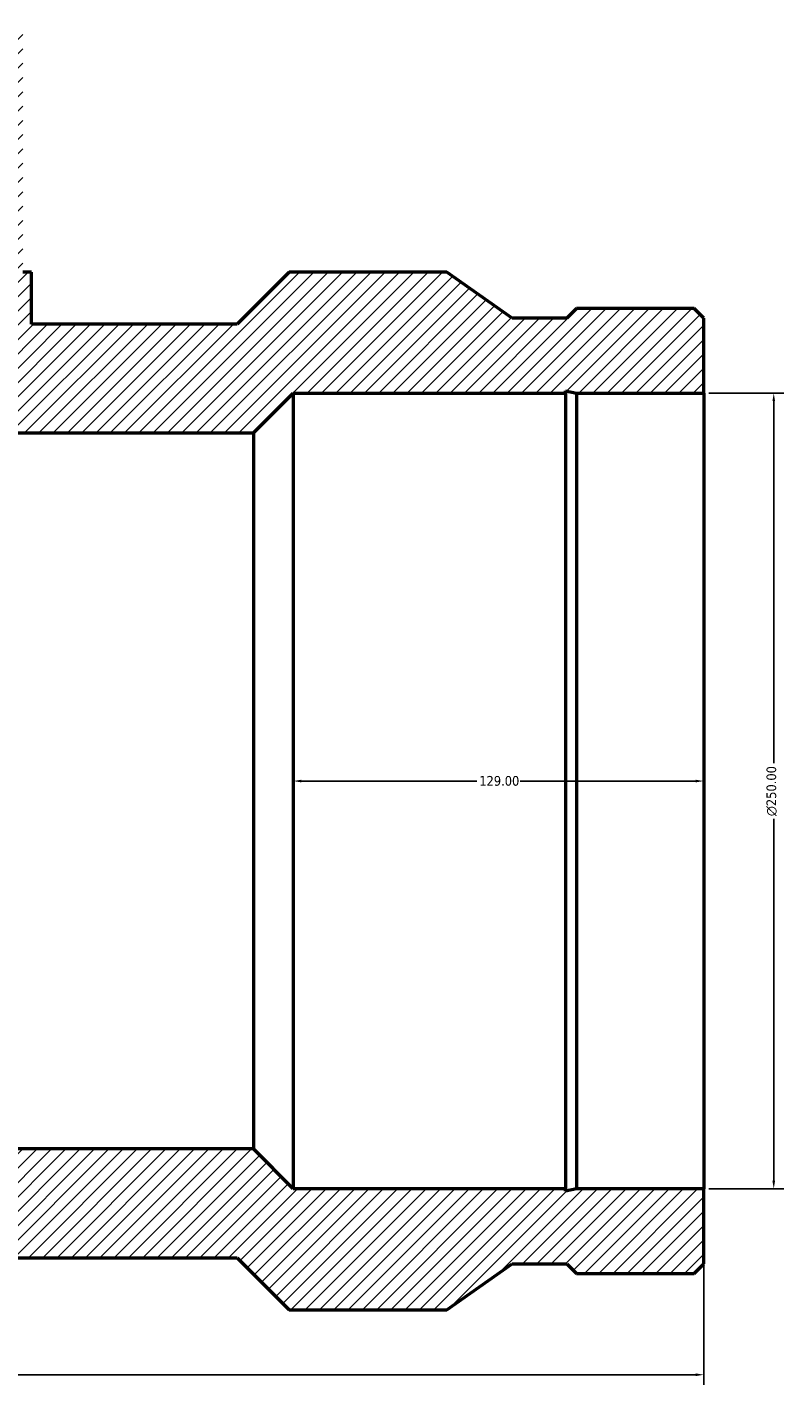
# Model space of a CAD drawing. Header units: millimetres. Extents: x -424 to 1632, y -293 to 1302.
# Tile 5 of 7: x 16 to 254, y 655 to 1082. Entities that reach past the tile are written whole.
import ezdxf

# ---------------------------------------------------------------- set-up
doc = ezdxf.new("R2010")
doc.units = ezdxf.units.MM
for name, color, linetype, lineweight in [('Dimension (ANSI)', 7, 'Continuous', 25), ('Hatch (ANSI)', 7, 'Continuous', 18), ('Visible (ANSI)', 7, 'Continuous', 50)]:
    doc.layers.add(name, color=color, linetype=linetype, lineweight=lineweight)
doc.styles.add('Note Text (ANSI)', font='tahoma.ttf')
doc.dimstyles.new('Default - mm (ANSI)', dxfattribs={"dimtxt": 3.048, "dimasz": 2.5, "dimexe": 3.175, "dimexo": 1.6002, "dimgap": 0.8, "dimtad": 0, "dimtoh": 1, "dimrnd": 1e-08, "dimzin": 4, "dimdsep": 46, "dimtxsty": 'Note Text (ANSI)', "dimcen": 0.09, "dimdle": 10, "dimclrd": 256, "dimclre": 256, "dimclrt": 230, "dimadec": 1, "dimazin": 1, "dimtfac": 1, "dimtofl": 0, "dimtmove": 0, "dimatfit": 3, "dimfxl": 1, "dimtolj": 1, "dimtzin": 4, "dimlwd": -1, "dimlwe": -1, "dimarcsym": 0})

# ---------------------------------------------------------------- blocks, each defined once
blk = doc.blocks.new('*D11')
at = {"layer": 'Defpoints', "color": 0, "transparency": 16777216}
for p in [(229, 966.5), (251, 966.5), (229, 716.5)]:
    blk.add_point(p, dxfattribs=at)
at = {"layer": 'Dimension (ANSI)', "transparency": 16777216}
for p, q in [((230.6, 966.5), (254.18, 966.5)), ((251, 964), (251, 850.22)), ((251, 719), (251, 832.78)), ((230.6, 716.5), (254.18, 716.5))]:
    blk.add_line(p, q, dxfattribs=at)
for points in [[(250.58, 964), (251.42, 964), (251, 966.5)], [(250.58, 719), (251.42, 719), (251, 716.5)]]:
    blk.add_solid(points, dxfattribs=at)
at = {"layer": 'Dimension (ANSI)', "color": 230, "true_color": 0xff0080, "transparency": 16777216, "insert": (248.71, 833.58), "char_height": 3.048, "attachment_point": 1, "rotation": 90, "style": 'Note Text (ANSI)'}
blk.add_mtext('\\A1;\\fAIGDT|b0|i0;\\H3.0480;\\ln\\fTahoma|b0|i0;\\H3.0480;250.00', dxfattribs=at)
blk = doc.blocks.new('*D12')
at = {"layer": 'Defpoints', "color": 0, "transparency": 16777216}
for p in [(100, 844.61), (100, 841.5), (229, 841.5)]:
    blk.add_point(p, dxfattribs=at)
at = {"layer": 'Dimension (ANSI)', "transparency": 16777216}
for p, q in [((102.5, 844.61), (157.66, 844.61)), ((226.5, 844.61), (171.34, 844.61))]:
    blk.add_line(p, q, dxfattribs=at)
for points in [[(102.5, 845.03), (102.5, 844.2), (100, 844.61)], [(226.5, 845.03), (226.5, 844.2), (229, 844.61)]]:
    blk.add_solid(points, dxfattribs=at)
at = {"layer": 'Dimension (ANSI)', "color": 230, "true_color": 0xff0080, "transparency": 16777216, "insert": (158.46, 846.2), "char_height": 3.048, "attachment_point": 1, "style": 'Note Text (ANSI)'}
blk.add_mtext('\\A1;129.00', dxfattribs=at)
blk = doc.blocks.new('*D13')
at = {"layer": 'Defpoints', "color": 0, "transparency": 16777216}
for p in [(-309, 716.5), (229, 716.5), (229, 658.06)]:
    blk.add_point(p, dxfattribs=at)
at = {"layer": 'Dimension (ANSI)', "transparency": 16777216}
for p, q in [((-309, 714.9), (-309, 654.89)), ((229, 714.9), (229, 654.89)), ((-306.5, 658.06), (-46.94, 658.06)), ((226.5, 658.06), (-33.06, 658.06))]:
    blk.add_line(p, q, dxfattribs=at)
for points in [[(-306.5, 658.48), (-306.5, 657.65), (-309, 658.06)], [(226.5, 658.48), (226.5, 657.65), (229, 658.06)]]:
    blk.add_solid(points, dxfattribs=at)
at = {"layer": 'Dimension (ANSI)', "color": 230, "true_color": 0xff0080, "transparency": 16777216, "insert": (-46.14, 659.66), "char_height": 3.048, "attachment_point": 1, "style": 'Note Text (ANSI)'}
blk.add_mtext('\\A1;538.00', dxfattribs=at)

msp = doc.modelspace()

# ---------------------------------------------------------------- hatches: boundary and pattern name
at = {"layer": 'Hatch (ANSI)'}
h = msp.add_hatch(dxfattribs=at)
h.set_pattern_fill('ANSI31', color=256, scale=25.4, angle=180, style=0)
h.set_pattern_definition([(225, (0, 0), (2.245064, -2.245064), [])])
h.paths.add_polyline_path([(-84, 954), (-84, 1081.5), (-95, 1081.5), (-95, 1004.5), (-97.75, 1004.5), (-97.75, 988.2), (-162.395, 988.2), (-178.695, 1004.5), (-228.3, 1004.5), (-248.8, 990.058), (-266, 990.058), (-269.032, 993.09), (-305.968, 993.09), (-309, 990.058), (-309, 966.5), (-269.032, 966.5), (-265.506, 967.249), (-265.506, 966.5), (-180, 966.5), (-167.5, 954)])
h.paths.add_polyline_path([(229, 692.942), (229, 716.5), (189.032, 716.5), (185.506, 715.751), (185.506, 716.5), (100, 716.5), (87.5, 729), (-167.5, 729), (-180, 716.5), (-265.506, 716.5), (-265.506, 715.751), (-269.032, 716.5), (-309, 716.5), (-309, 692.942), (-305.968, 689.91), (-269.032, 689.91), (-266, 692.942), (-248.8, 692.942), (-228.3, 678.5), (-178.695, 678.5), (-162.395, 694.8), (82.395, 694.8), (98.695, 678.5), (148.3, 678.5), (168.8, 692.942), (186, 692.942), (189.032, 689.91), (225.968, 689.91)])
h.paths.add_polyline_path([(229, 966.5), (229, 990.058), (225.968, 993.09), (189.032, 993.09), (186, 990.058), (168.8, 990.058), (148.3, 1004.5), (98.695, 1004.5), (82.395, 988.2), (17.75, 988.2), (17.75, 1004.5), (15, 1004.5), (15, 1081.5), (4, 1081.5), (4, 954), (87.5, 954), (100, 966.5), (185.506, 966.5), (185.506, 967.249), (189.032, 966.5)])

# ---------------------------------------------------------------- linework, layer by layer
at = {"layer": 'Visible (ANSI)'}
for p, q in [((17.75, 1004.5), (15, 1004.5)), ((17.75, 988.2), (17.75, 1004.5)), ((98.695, 1004.5), (82.395, 988.2)), ((148.3, 1004.5), (98.695, 1004.5)), ((168.8, 990.058), (148.3, 1004.5)), ((186, 990.058), (168.8, 990.058)), ((189.032, 993.09), (186, 990.058)), ((225.968, 993.09), (189.032, 993.09)), ((229, 990.058), (225.968, 993.09)), ((229, 966.5), (229, 990.058)), ((82.395, 988.2), (17.75, 988.2)), ((87.5, 954), (100, 966.5)), ((100, 966.5), (185.506, 966.5)), ((100, 966.5), (100, 716.5)), ((185.506, 966.5), (185.506, 967.249)), ((185.506, 967.249), (189.032, 966.5)), ((185.506, 966.5), (185.506, 716.5)), ((189.032, 966.5), (229, 966.5)), ((189.032, 966.5), (189.032, 716.5)), ((229, 966.5), (229, 716.5)), ((4, 954), (87.5, 954)), ((87.5, 954), (87.5, 729)), ((87.5, 729), (-167.5, 729)), ((100, 716.5), (87.5, 729)), ((185.506, 716.5), (100, 716.5)), ((189.032, 716.5), (185.506, 715.751)), ((185.506, 715.751), (185.506, 716.5)), ((229, 716.5), (189.032, 716.5)), ((229, 692.942), (229, 716.5)), ((-162.395, 694.8), (82.395, 694.8)), ((82.395, 694.8), (98.695, 678.5)), ((148.3, 678.5), (168.8, 692.942)), ((168.8, 692.942), (186, 692.942)), ((186, 692.942), (189.032, 689.91)), ((225.968, 689.91), (229, 692.942)), ((189.032, 689.91), (225.968, 689.91)), ((98.695, 678.5), (148.3, 678.5))]:
    msp.add_line(p, q, dxfattribs=at)

# ---------------------------------------------------------------- dimensions: what is measured, and where the dimension line sits
at = {"layer": 'Dimension (ANSI)'}
dim = msp.add_linear_dim(base=(251, 966.5), p1=(229, 716.5), p2=(229, 966.5), angle=90, text='\\fAIGDT|b0|i0;\\H3.0480;\\ln\\fTahoma|b0|i0;\\H3.0480;<>', dimstyle='Default - mm (ANSI)', override={"dimtoh": 0, "dimdec": 2, "dimtp": 0, "dimtm": 0, "dimtdec": 2, "dimatfit": 1}, dxfattribs=at)
dim.commit()
dim.dimension.update_dxf_attribs({"geometry": '*D11', "text_midpoint": (251, 841.5), "dimtype": 160})
for base, p1, p2, override, picture, middle in [((100, 844.613), (229, 841.5), (100, 841.5), {"dimtoh": 0, "dimdec": 2, "dimse1": 1, "dimse2": 1, "dimtp": 0, "dimtm": 0, "dimtdec": 2, "dimatfit": 1}, '*D12', (164.5, 844.613)), ((229, 658.064), (-309, 716.5), (229, 716.5), {"dimtoh": 0, "dimdec": 2, "dimtp": 0, "dimtm": 0, "dimtdec": 2, "dimatfit": 1}, '*D13', (-40, 658.064))]:
    dim = msp.add_linear_dim(base=base, p1=p1, p2=p2, dimstyle='Default - mm (ANSI)', override=override, dxfattribs=at)
    dim.commit()
    dim.dimension.update_dxf_attribs({"geometry": picture, "text_midpoint": middle, "dimtype": 160})

doc.saveas('drawing.dxf')
